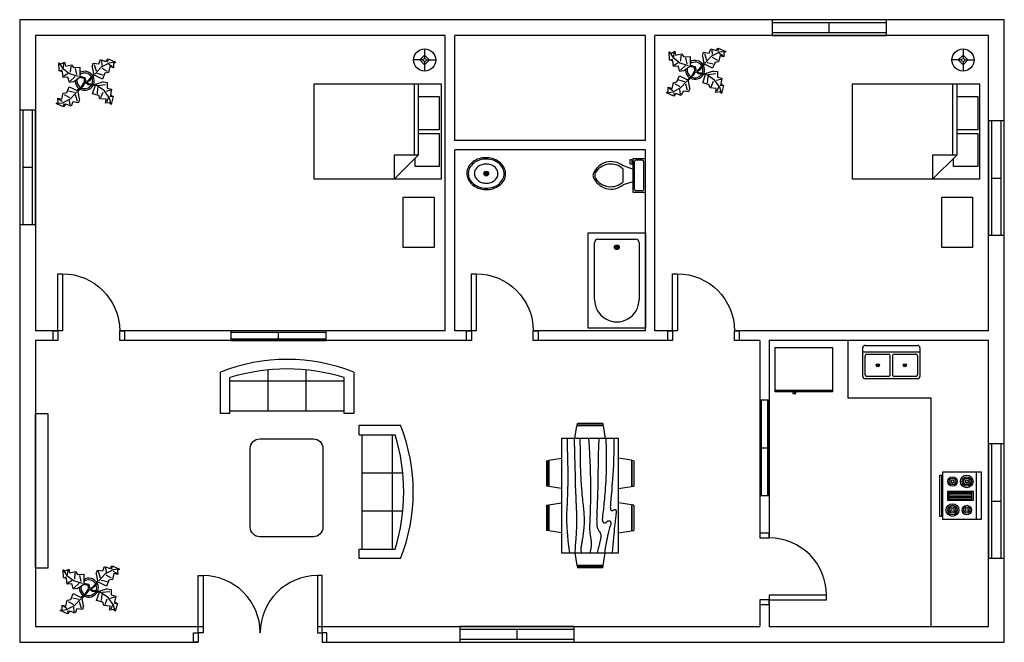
# Model space of a CAD drawing. Header units: inches. Extents: x 239 to 859, y 108 to 500.
import ezdxf

# ---------------------------------------------------------------- set-up
doc = ezdxf.new("R2010")
doc.units = ezdxf.units.IN

# ---------------------------------------------------------------- blocks, each defined once
blk = doc.blocks.new('Door2')
for points in [[(-78, 6), (-81, 6), (-81, 42), (-78, 42)], [(-6, 6), (-3, 6), (-3, 42), (-6, 42)], [(-81, 0), (-84, 0), (-84, 6), (-81, 6)], [(-3, 0), (0, 0), (0, 6), (-3, 6)]]:
    blk.add_lwpolyline(points, close=True)
for centre, start, end in [((-78, 6), 0, 90), ((-6, 6), 90, 180)]:
    blk.add_arc(centre, 36, start, end)
blk = doc.blocks.new('Window2')
for p, q in [((0, 10), (-72, 10)), ((-72, 10), (-72, 0)), ((0, 8), (-72, 8)), ((-36, 2), (-36, 8)), ((0, 0), (0, 10)), ((-72, 2), (0, 2)), ((-72, 0), (0, 0))]:
    blk.add_line(p, q)
blk = doc.blocks.new('Door1')
for points in [[(-6, 6), (-3, 6), (-3, 42), (-6, 42)], [(-45, 0), (-42, 0), (-42, 6), (-45, 6)], [(-3, 0), (0, 0), (0, 6), (-3, 6)]]:
    blk.add_lwpolyline(points, close=True)
blk.add_arc((-6, 6), 36, 90, 180)
blk = doc.blocks.new('Window1')
for p, q in [((0, 6), (-60, 6)), ((-60, 6), (-60, 0)), ((0, 5), (-60, 5)), ((-60, 1), (0, 1)), ((-60, 0), (0, 0)), ((-30, 1), (-30, 5)), ((0, 0), (0, 6))]:
    blk.add_line(p, q)
blk = doc.blocks.new('Bath Tub - 26 x 60 in.')
for p, q in [((8, -18), (10, -18)), ((9, -17), (9, -19))]:
    blk.add_line(p, q)
blk.add_lwpolyline([(0, -36), (0, 0), (60, 0), (60, -36)], close=True)
for points in [[(4, -30), (4, -6)], [(6, -4), (42, -4)], [(42, -32), (6, -32)]]:
    blk.add_lwpolyline(points)
for radius in [1.5, 1]:
    blk.add_circle((9, -18), radius)
for centre, radius, start, end in [((5.75, -5.75), 1.77, 81.8699, 188.1301), ((42, -18), 14, 270, 90), ((5.75, -30.25), 1.77, 171.8699, 278.1301)]:
    blk.add_arc(centre, radius, start, end)
blk = doc.blocks.new('Toilet - top')
for p, q in [((9.5, -6), (9.5, -2)), ((-10, -8.5), (-8, -8.5)), ((-10, -9.5), (-10, -8.5)), ((-7, -9.5), (-10, -9.5)), ((-8, -8.5), (-8, -8)), ((-7, -8), (-7, -9.5)), ((-4, -8), (-6, -14)), ((4, -8), (6, -14)), ((4, -14), (-4, -14))]:
    blk.add_line(p, q)
blk.add_lwpolyline([(10.5, -8), (10.5, 0), (-10.5, 0), (-10.5, -8)], close=True)
for points in [[(-9.5, -2), (-9.5, -6)], [(8.5, -1), (-8.5, -1)], [(-8.5, -7), (8.5, -7)]]:
    blk.add_lwpolyline(points)
for centre, radius, start, end in [((-8.62, -1.88), 0.884, 81.8699, 188.1301), ((-8.62, -6.12), 0.884, 171.8699, 278.1301), ((8.62, -1.88), 0.884, 351.8699, 98.1301), ((8.62, -6.12), 0.884, 261.8699, 8.1301), ((3.52, -21.58), 12.17, 141.46911, 247.97143), ((4.2, -21.82), 11.33, 136.36773, 238.94682), ((-3.52, -21.58), 12.17, 292.02843, 38.53071), ((-4.2, -21.82), 11.33, 301.05301, 43.63209), ((0, -27.88), 4, 245.73182, 294.26817), ((0, -29), 4, 254.86053, 285.13947)]:
    blk.add_arc(centre, radius, start, end)
blk = doc.blocks.new('Sink - Oval top')
for p, q in [((-1, 0), (1, 0)), ((0, 1), (0, -1))]:
    blk.add_line(p, q)
at = {"linetype": 'Continuous'}
for points in [[(-12.23, 0.39, 0.117634), (-11.46, -3.36, 0.104469), (-8.88, -6.8, 0.090016), (-5.08, -9.07, 0.08192), (-0.32, -10.02, 0.08192), (4.49, -9.38, 0.090016), (8.42, -7.36, 0.104469), (11.22, -4.09, 0.117634), (12.23, -0.39, 0.117634), (11.46, 3.36, 0.104469), (8.88, 6.8, 0.090016), (5.08, 9.07, 0.08192), (0.32, 10.02, 0.08192), (-4.49, 9.38, 0.090016), (-8.42, 7.36, 0.104469), (-11.22, 4.09, 0.117634)], [(-11.29, 0.16, 0.118622), (-10.52, -3.25, 0.104678), (-8.07, -6.36, 0.089562), (-4.54, -8.37, 0.081185), (-0.13, -9.15, 0.081185), (4.3, -8.49, 0.089562), (7.89, -6.58, 0.104678), (10.42, -3.55, 0.118622), (11.29, -0.16, 0.118622), (10.52, 3.25, 0.104678), (8.07, 6.36, 0.089562), (4.54, 8.37, 0.081185), (0.13, 9.15, 0.081185), (-4.3, 8.49, 0.089562), (-7.89, 6.58, 0.104678), (-10.42, 3.55, 0.118622)], [(-7.42, 0.08, 0.118283), (-6.91, -2.17, 0.104607), (-5.29, -4.21, 0.089718), (-2.97, -5.53, 0.081436), (-0.07, -6.04, 0.081436), (2.84, -5.59, 0.089718), (5.2, -4.33, 0.104607), (6.86, -2.32, 0.118283), (7.42, -0.08, 0.118283), (6.91, 2.17, 0.104607), (5.29, 4.21, 0.089718), (2.97, 5.53, 0.081436), (0.07, 6.04, 0.081436), (-2.84, 5.59, 0.089718), (-5.2, 4.33, 0.104607), (-6.86, 2.32, 0.118283)]]:
    blk.add_lwpolyline(points, format="xyb", close=True, dxfattribs=at)
for radius in [1.5, 1]:
    blk.add_circle((0, 0), radius)
blk = doc.blocks.new('Dining Set - 36 x 72 in.')
at = {"linetype": 'Continuous'}
for p, q in [((-22.2343, 26.00059), (-23.4847, 17.99762)), ((-22.2304, 26), (-5.7608, 26)), ((-22, 27.5), (-22.1562, 26.50042)), ((-5.8416, 26.5), (-22.1534, 26.5)), ((-22, 27.5), (-6, 27.5)), ((-5.8437, 26.49966), (-6, 27.5)), ((-4.5152, 17.99762), (-5.7655, 25.99926)), ((5.7657, 26.00059), (4.5153, 17.99762)), ((5.7696, 26), (22.2392, 26)), ((6, 27.5), (5.8438, 26.50042)), ((22.1584, 26.5), (5.8466, 26.5)), ((6, 27.5), (22, 27.5)), ((22.1563, 26.49966), (22, 27.5)), ((23.4848, 17.99762), (22.2345, 25.99926)), ((36, 18), (-36, 18)), ((-36, 18), (-36, -18)), ((36, -18), (36, 18)), ((-45.5, 8), (-44.5004, 8.15617)), ((-45.5, 8), (-45.5, -8)), ((-44.5, -8.15843), (-44.5, 8.15338)), ((-44.0006, 8.23428), (-35.9976, 9.48474)), ((-44, 8.23041), (-44, -8.23915)), ((44.0006, 8.23428), (35.9976, 9.48474)), ((44, 8.23041), (44, -8.23915)), ((44.5, -8.15843), (44.5, 8.15338)), ((45.5, 8), (44.5005, 8.15617)), ((45.5, 8), (45.5, -8)), ((-44.4997, -8.15631), (-45.5, -8)), ((-35.9976, -9.48476), (-43.9993, -8.2345)), ((35.9976, -9.48476), (43.9993, -8.2345)), ((44.4997, -8.15631), (45.5, -8)), ((-36, -18), (36, -18)), ((-22.2343, -26.0006), (-23.4847, -17.99762)), ((-4.5152, -17.99762), (-5.7655, -25.99928)), ((5.7657, -26.0006), (4.5153, -17.99762)), ((23.4848, -17.99762), (22.2345, -25.99928)), ((-22.2304, -26), (-5.7608, -26)), ((-22, -27.5), (-22.1562, -26.50044)), ((-5.8416, -26.5), (-22.1534, -26.5)), ((-22, -27.5), (-6, -27.5)), ((-5.8437, -26.49967), (-6, -27.5)), ((5.7696, -26), (22.2392, -26)), ((6, -27.5), (5.8438, -26.50044)), ((22.1584, -26.5), (5.8466, -26.5)), ((6, -27.5), (22, -27.5)), ((22.1563, -26.49967), (22, -27.5))]:
    blk.add_line(p, q, dxfattribs=at)
for points in [[(-36, 15), (-31.1772, 14.97754), (-26.8079, 14.91406), (-22.8538, 14.81543), (-19.276, 14.6875), (-16.0362, 14.53613), (-13.0957, 14.36718), (-10.4159, 14.18652), (-7.9583, 14), (-5.6904, 13.81315), (-3.6035, 13.63021), (-1.6954, 13.45508), (0.0365, 13.29166), (1.5945, 13.14388), (2.9811, 13.01562), (4.1988, 12.9108), (5.25, 12.83333), (6.1393, 12.78613), (6.8802, 12.76823), (7.4883, 12.77767), (7.9792, 12.8125), (8.3685, 12.87077), (8.6719, 12.95052), (8.9049, 13.0498), (9.0833, 13.16666), (9.2205, 13.29899), (9.3216, 13.44401), (9.3895, 13.59879), (9.4271, 13.76041), (9.4373, 13.92594), (9.4232, 14.09245), (9.3875, 14.257), (9.3333, 14.41666), (9.2638, 14.56917), (9.1836, 14.71484), (9.0975, 14.85465), (9.0104, 14.98958), (8.9272, 15.1206), (8.8529, 15.2487), (8.7922, 15.37483), (8.75, 15.5), (8.7305, 15.62467), (8.7344, 15.74739), (8.7617, 15.86621), (8.8125, 15.97916), (8.8867, 16.08431), (8.9844, 16.17968), (9.1055, 16.26334), (9.25, 16.33333), (9.4189, 16.38802), (9.6172, 16.42708), (9.8506, 16.45052), (10.125, 16.45833), (10.4463, 16.45052), (10.8203, 16.42708), (11.2529, 16.38802), (11.75, 16.33333), (12.3184, 16.26318), (12.9694, 16.17838), (13.7151, 16.07991), (14.5677, 15.96875), (15.5395, 15.84586), (16.6426, 15.71224), (17.8893, 15.56884), (19.2917, 15.41666), (20.859, 15.25667), (22.5879, 15.08984), (24.4721, 14.91715), (26.5052, 14.73958), (28.6809, 14.5581), (30.9929, 14.3737), (33.4347, 14.18733), (36, 14)], [(-36, 10), (-28.9766, 10.14274), (-23.1725, 10.20442), (-18.4241, 10.19775), (-14.5677, 10.13541), (-11.4399, 10.03011), (-8.877, 9.89453), (-6.7154, 9.74137), (-4.7917, 9.58333), (-2.9698, 9.43082), (-1.2246, 9.28515), (0.4415, 9.14534), (2.026, 9.01041), (3.5266, 8.87939), (4.9408, 8.7513), (6.266, 8.62516), (7.5, 8.5), (8.6411, 8.37549), (9.6914, 8.2539), (10.6538, 8.13818), (11.5312, 8.03125), (12.3267, 7.93603), (13.043, 7.85547), (13.6831, 7.79248), (14.25, 7.75), (14.7471, 7.7303), (15.1797, 7.73307), (15.5537, 7.75732), (15.875, 7.80208), (16.1494, 7.86637), (16.3828, 7.94922), (16.5811, 8.04964), (16.75, 8.16666), (16.8944, 8.29915), (17.0143, 8.44531), (17.1089, 8.60319), (17.1771, 8.77083), (17.218, 8.94629), (17.2305, 9.1276), (17.2137, 9.31282), (17.1667, 9.5), (17.0895, 9.6875), (16.987, 9.875), (16.8649, 10.0625), (16.7292, 10.25), (16.5856, 10.4375), (16.4401, 10.625), (16.2985, 10.8125), (16.1667, 11), (16.05, 11.18733), (15.9518, 11.3737), (15.8752, 11.5581), (15.8229, 11.73958), (15.798, 11.91715), (15.8034, 12.08984), (15.842, 12.25667), (15.9167, 12.41666), (16.0295, 12.56836), (16.1784, 12.70833), (16.3605, 12.83268), (16.5729, 12.9375), (16.8127, 13.01888), (17.0768, 13.07291), (17.3625, 13.0957), (17.6667, 13.08333), (17.9894, 13.03312), (18.3418, 12.94726), (18.7382, 12.82918), (19.1927, 12.68229), (19.7195, 12.51001), (20.3327, 12.31575), (21.0465, 12.10294), (21.875, 11.875), (22.8357, 11.63354), (23.959, 11.37304), (25.2786, 11.08618), (26.8282, 10.76562), (28.6414, 10.40405), (30.752, 9.99414), (33.1936, 9.52856), (36, 9)], [(-36, 5.5), (-30.7157, 5.3348), (-26.069, 5.20963), (-21.9946, 5.11767), (-18.4271, 5.05208), (-15.3009, 5.00602), (-12.5508, 4.97265), (-10.1112, 4.94515), (-7.9167, 4.91666), (-5.909, 4.88167), (-4.0586, 4.83984), (-2.3429, 4.79215), (-0.7396, 4.73958), (0.7739, 4.6831), (2.22, 4.6237), (3.6213, 4.56233), (5, 4.5), (6.373, 4.43782), (7.7344, 4.3776), (9.0723, 4.32129), (10.375, 4.27083), (11.6309, 4.22819), (12.8281, 4.19531), (13.9551, 4.17415), (15, 4.16666), (15.954, 4.17448), (16.819, 4.19791), (17.6001, 4.23698), (18.3021, 4.29166), (18.9299, 4.36198), (19.4883, 4.44791), (19.9823, 4.54948), (20.4167, 4.66666), (20.7969, 4.79899), (21.1302, 4.94401), (21.4245, 5.09879), (21.6875, 5.26041), (21.9271, 5.42594), (22.1511, 5.59245), (22.3672, 5.757), (22.5834, 5.91666), (22.8065, 6.06868), (23.0404, 6.21093), (23.2879, 6.34147), (23.5521, 6.45833), (23.8358, 6.55957), (24.142, 6.64323), (24.4735, 6.70735), (24.8334, 6.75), (25.2235, 6.76969), (25.642, 6.76692), (26.0858, 6.74267), (26.5521, 6.69791), (27.0379, 6.63362), (27.5404, 6.55078), (28.0565, 6.45036), (28.5834, 6.33333), (29.1242, 6.19987), (29.7071, 6.04687), (30.3661, 5.87044), (31.1354, 5.66666), (32.0493, 5.43164), (33.142, 5.16146), (34.4475, 4.85221), (36, 4.5)], [(-36, -1), (-30.7915, -0.6591), (-26.0195, -0.38216), (-21.6519, -0.16284), (-17.6563, 0.00521), (-14.0005, 0.12833), (-10.6523, 0.21289), (-7.5796, 0.26522), (-4.75, 0.29166), (-2.134, 0.29793), (0.2878, 0.28711), (2.5317, 0.26163), (4.6146, 0.22396), (6.5529, 0.17651), (8.3633, 0.12174), (10.0623, 0.06209), (11.6667, 0), (13.1899, -0.06201), (14.6341, -0.1211), (15.9982, -0.17432), (17.2813, -0.21875), (18.4823, -0.25147), (19.6003, -0.26953), (20.6343, -0.27002), (21.5834, -0.25), (22.4481, -0.20768), (23.2357, -0.14584), (23.9549, -0.06836), (24.6146, 0.02083), (25.2235, 0.11784), (25.7904, 0.21875), (26.3241, 0.31966), (26.8334, 0.41666), (27.3265, 0.50618), (27.8099, 0.58593), (28.2894, 0.65397), (28.7709, 0.70833), (29.2601, 0.74707), (29.763, 0.76823), (30.2855, 0.76985), (30.8334, 0.75), (31.4088, 0.70784), (31.9994, 0.64713), (32.589, 0.57275), (33.1615, 0.48958), (33.7008, 0.4025), (34.1908, 0.3164), (34.6153, 0.23616), (34.9584, 0.16666), (35.2099, 0.11165), (35.3848, 0.07031), (35.504, 0.04069), (35.5886, 0.02083), (35.6594, 0.00879), (35.7377, 0.0026), (35.8442, 0.00032), (36, 0)], [(-36, -6.5), (-27.1843, -6.31267), (-20.084, -6.1263), (-14.469, -5.9419), (-10.1094, -5.76042), (-6.7752, -5.58285), (-4.2363, -5.41016), (-2.2629, -5.24333), (-0.625, -5.08334), (0.8708, -4.93099), (2.2715, -4.78646), (3.5872, -4.64974), (4.8281, -4.52084), (6.0046, -4.39974), (7.127, -4.28646), (8.2053, -4.18099), (9.25, -4.08334), (10.2705, -3.99382), (11.2734, -3.91407), (12.2647, -3.84603), (13.25, -3.79167), (14.2354, -3.75293), (15.2266, -3.73177), (16.2295, -3.73015), (17.25, -3.75), (18.2912, -3.79248), (19.3451, -3.85547), (20.4009, -3.93604), (21.4479, -4.03125), (22.4754, -4.13819), (23.4727, -4.25391), (24.4289, -4.37549), (25.3334, -4.5), (26.1785, -4.62492), (26.9694, -4.74935), (27.7145, -4.87281), (28.4219, -4.99479), (29.1, -5.11483), (29.7572, -5.23242), (30.4016, -5.34709), (31.0417, -5.45834), (31.6837, -5.56437), (32.3262, -5.65821), (32.9658, -5.73153), (33.599, -5.77604), (34.2224, -5.78345), (34.8327, -5.74545), (35.4264, -5.65373), (36, -5.5)], [(-36, -10), (-26.4022, -9.81299), (-18.4675, -9.62891), (-11.9839, -9.45069), (-6.7396, -9.28125), (-2.5226, -9.12354), (0.8789, -8.98047), (3.6769, -8.85498), (6.0833, -8.75), (8.2767, -8.66765), (10.3021, -8.60677), (12.1712, -8.56543), (13.8958, -8.54167), (15.4876, -8.53353), (16.9583, -8.53907), (18.3197, -8.55632), (19.5834, -8.58334), (20.7616, -8.61841), (21.8685, -8.66081), (22.9188, -8.71004), (23.9271, -8.76563), (24.9081, -8.82707), (25.8763, -8.89388), (26.8465, -8.96558), (27.8334, -9.04167), (28.8474, -9.12118), (29.8828, -9.20117), (30.93, -9.27824), (31.9792, -9.34896), (33.0205, -9.40991), (34.0443, -9.45768), (35.0407, -9.48885), (36, -9.5)], [(-36, -14.5), (-30.0881, -14.33513), (-25.0332, -14.21224), (-20.7312, -14.12647), (-17.0781, -14.07292), (-13.97, -14.04671), (-11.3027, -14.04297), (-8.9724, -14.05681), (-6.875, -14.08334), (-4.9224, -14.11833), (-3.0905, -14.16016), (-1.3709, -14.20785), (0.2448, -14.26042), (1.7647, -14.3169), (3.1973, -14.3763), (4.5507, -14.43767), (5.8333, -14.5), (7.0554, -14.5621), (8.235, -14.62175), (9.3922, -14.67652), (10.5469, -14.72396), (11.7192, -14.76164), (12.929, -14.78711), (14.1965, -14.79794), (15.5417, -14.79167), (16.9933, -14.76424), (18.6152, -14.70508), (20.4804, -14.60197), (22.6615, -14.44271), (25.2312, -14.21509), (28.2624, -13.9069), (31.8277, -13.50594), (36, -13)]]:
    blk.add_lwpolyline(points, dxfattribs=at)
blk = doc.blocks.new('Plant - Rubber or Philodendron')
at = {"linetype": 'Continuous'}
for p, q in [((8.8871, 10.7908), (9.9809, 13.4933)), ((9.9809, 13.4933), (13.3837, 12.301)), ((10.5828, 12.6946), (10.8893, 9.7953)), ((13.3837, 12.301), (14.68, 13.9039)), ((14.5816, 13.2037), (14.3848, 11.8033)), ((14.68, 13.9039), (19.3848, 11.8146)), ((-16.2005, 11.4774), (-13.9899, 8.1064)), ((-16.2005, 11.4774), (-14.8639, 10.7964)), ((-16.0159, 6.3329), (-16.2005, 11.4774)), ((-14.0069, 5.8704), (-16.0159, 6.3329)), ((-15.3434, 6.5514), (-13.9984, 6.9884)), ((-14.8639, 10.7964), (-12.6195, 11.8975)), ((-13.9899, 8.1064), (-9.5434, 4.7185)), ((-13.3174, 8.325), (-13.0735, 11.0065)), ((-12.6195, 11.8975), (-12.1909, 9.4345)), ((-12.1909, 9.4345), (-8.3829, 10.3)), ((-8.8369, 9.409), (-9.0894, 5.6095)), ((-8.3829, 10.3), (-7.0549, 8.501)), ((-7.0549, 8.501), (-3.0284, 8.6941)), ((-4.8529, 4.012), (-5.7184, 7.82)), ((-3.0284, 8.6941), (-3.0709, 3.1041)), ((4.6914, 8.8812), (5.3859, 11.2828)), ((4.6914, 8.8812), (5.5014, 4.4831)), ((5.3859, 11.2828), (8.8871, 10.7908)), ((5.9878, 10.4842), (7.1971, 6.3869)), ((10.3916, 8.7942), (6.2847, 4.4028)), ((15.3859, 11.3055), (10.3916, 8.7942)), ((14.2977, 6.1031), (10.9934, 7.9956)), ((15.7909, 9.1065), (14.8995, 5.3044)), ((15.2875, 10.6053), (17.5907, 9.2105)), ((19.3848, 11.8146), (15.3859, 11.3055)), ((18.1925, 8.4119), (15.7909, 9.1065)), ((19.3848, 11.8146), (18.1868, 10.9119)), ((18.1868, 10.9119), (18.1925, 8.4119)), ((-13.5868, 2.2894), (-14.0069, 5.8704)), ((-10.6784, 2.491), (-13.5868, 2.2894)), ((-13.1329, 3.1804), (-10.6614, 4.727)), ((-9.5858, -0.8715), (-10.6784, 2.491)), ((-9.5434, 4.7185), (-4.1917, 2.9888)), ((-9.1318, 0.0195), (-5.9793, 2.9025)), ((-7.1228, -0.443), (-3.5248, 2.2131)), ((-3.5248, 2.2131), (-3.3011, 2.4355)), ((-3.3011, 2.4355), (-0.5306, 1.7947)), ((-3.0709, 3.1041), (0.0797, 2.3163)), ((-0.5306, 1.7947), (-0.2255, -0.5527)), ((-0.5306, 1.7947), (-0.5306, 1.7947)), ((0.0797, 2.3163), (0.4866, -0.031)), ((0.4866, -0.031), (2.1141, 0.2298)), ((2.1141, 0.2298), (5.4346, 3.9146)), ((6.1032, 3.6844), (2.8262, -0.031)), ((5.4346, 3.9146), (5.5014, 4.4831)), ((11.1089, 1.1958), (6.1032, 3.6844)), ((7.7005, 4.8881), (11.5025, 3.9967)), ((12.7005, 4.8994), (11.1089, 1.1958)), ((14.8995, 5.3044), (12.7005, 4.8994)), ((-11.3237, -7.2629), (-9.7321, -3.5593)), ((-9.7321, -3.5593), (-4.7264, -6.0479)), ((-7.1228, -0.443), (-9.5858, -0.8715)), ((-2.019, -3.6148), (-4.7264, -6.0479)), ((-4.0579, -6.2781), (-0.9375, -3.1608)), ((-2.019, -3.6148), (-0.2255, -0.5527)), ((-0.9375, -3.1608), (0.5883, -0.8135)), ((0.5883, -0.8135), (2.2447, -2.0916)), ((2.8262, -0.031), (1.3003, -0.5527)), ((1.3003, -0.5527), (2.4193, -1.4655)), ((2.2447, -2.0916), (6.7108, -2.6626)), ((2.4193, -1.4655), (6.895, -2.1175)), ((4.943, -7.9659), (6.7108, -2.6626)), ((11.6605, -0.5413), (6.895, -2.1175)), ((12.3677, -6.1981), (7.219, -2.6772)), ((8.125, -4.0768), (7.7715, -7.9659)), ((8.3544, -2.7453), (13.1973, -2.1704)), ((11.6605, -0.5413), (14.1354, -0.8948)), ((15.5496, -10.7943), (12.3677, -6.1981)), ((16.2567, -5.8446), (13.4283, -6.5517)), ((14.1354, -0.8948), (14.1354, -4.4304)), ((14.1354, -4.4304), (16.9638, -5.1375)), ((16.9638, -5.1375), (16.2567, -8.673)), ((-16.8157, -10.7754), (-14.4141, -11.4699)), ((-16.8101, -13.2754), (-16.8157, -10.7754)), ((-13.9107, -12.9688), (-16.2139, -11.574)), ((-14.4141, -11.4699), (-13.5228, -7.6679)), ((-14.0091, -13.669), (-9.0148, -11.1577)), ((-13.5228, -7.6679), (-11.3237, -7.2629)), ((-12.921, -8.4665), (-9.6166, -10.359)), ((-6.3237, -7.2516), (-10.1257, -6.3602)), ((-9.206, -15.0581), (-9.5126, -12.1588)), ((-9.0148, -11.1577), (-4.9047, -6.8122)), ((-4.611, -12.8477), (-5.8203, -8.7504)), ((-4.1246, -6.8466), (-4.0579, -6.2781)), ((-3.3146, -11.2447), (-4.1246, -6.8466)), ((-3.3146, -11.2447), (-4.0092, -13.6463)), ((8.8321, -9.0266), (4.943, -7.9659)), ((9.5392, -11.1479), (8.8321, -9.0266)), ((13.4283, -11.5015), (9.5392, -11.1479)), ((10.2463, -10.4408), (11.6605, -6.9053)), ((13.0748, -13.9763), (13.4283, -11.5015)), ((14.8425, -10.7943), (13.7819, -13.2692)), ((16.6103, -14.6834), (15.5496, -10.7943)), ((17.3174, -9.7337), (15.9032, -9.7337)), ((16.2567, -8.673), (18.0245, -9.7337)), ((18.0245, -9.7337), (16.6103, -14.6834)), ((-18.008, -14.1781), (-16.8101, -13.2754)), ((-18.008, -14.1781), (-14.0091, -13.669)), ((-13.3032, -16.2674), (-18.008, -14.1781)), ((-12.0069, -14.6645), (-13.3032, -16.2674)), ((-13.2048, -15.5672), (-13.008, -14.1668)), ((-8.6042, -15.8568), (-12.0069, -14.6645)), ((-7.5103, -13.1543), (-8.6042, -15.8568)), ((-4.0092, -13.6463), (-7.5103, -13.1543)), ((15.5496, -13.6228), (13.0748, -13.9763)), ((16.6103, -14.6834), (15.5496, -13.6228))]:
    blk.add_line(p, q, dxfattribs=at)
for centre, radius, start, end in [((0.0308, 0.1664), 6, 178.6147, 235.1169), ((0.0308, 0.1664), 5, 168.1647, 238.6725), ((0, 0), 6.1275, 34.37569, 120.1028), ((-0.0601, -0.2075), 5.2461, 33.82192, 124.9414), ((-0.2664, 0.1682), 5.2775, 338.4094, 20.03007), ((-0.098, 0.1364), 6.1288, 341.2017, 26.09184), ((-0.0234, 0.3825), 6.1492, 242.5812, 331.2714), ((-0.1102, 0.4886), 5.2883, 247.3711, 327.472)]:
    blk.add_arc(centre, radius, start, end, dxfattribs=at)
blk = doc.blocks.new('Sofa - Roundback 7 ft.')
at = {"linetype": 'Continuous'}
for p, q in [((-36.000027, -34), (-36.000027, -11.4696)), ((-12.00002, -32.4421), (-12.00003, -6.5971)), ((11.99997, -32.4421), (11.99998, -6.5971)), ((35.99998, -34), (35.99998, -11.4696)), ((-35.999844, -13.3819), (35.9998, -13.3819)), ((-36.000027, -32.4421), (35.99998, -32.4421))]:
    blk.add_line(p, q, dxfattribs=at)
for points in [[(-36.000027, -34), (-42.000027, -34), (-42.000027, -8)], [(41.99998, -8), (41.99998, -34), (35.99998, -34)]]:
    blk.add_lwpolyline(points, dxfattribs=at)
for centre, radius, start, end in [((0, -114.25), 114.25, 68.43141, 111.5686), ((-0.00001, -127.1968), 121.1968, 72.72033, 107.2797)]:
    blk.add_arc(centre, radius, start, end, dxfattribs=at)
blk = doc.blocks.new('Range-Oven - 30 in top')
for p, q in [((0, -3), (30, -3)), ((12, -6), (18, -6)), ((13, -20), (13, -6)), ((14, -6), (14, -20)), ((15, -20), (15, -6)), ((16, -6), (16, -20)), ((17, -20), (17, -6)), ((6, -24), (6, -25)), ((8, -25), (8, -24)), ((18, -20), (12, -20)), ((22, -25), (22, -24)), ((24, -24), (24, -25))]:
    blk.add_line(p, q)
for points in [[(0, -24), (0, 0), (30, 0), (30, -24)], [(12, -21), (12, -5), (18, -5), (18, -21)], [(2, -26), (2, -25), (28, -25), (28, -26)]]:
    blk.add_lwpolyline(points, close=True)
for centre, radius in [((6, -9), 4), ((6, -9), 3), ((24, -9), 3), ((6, -9), 2), ((6, -9), 1), ((24, -9), 2), ((24, -9), 1), ((6, -18), 3), ((6, -18), 2), ((6, -18), 1), ((24, -18), 4), ((24, -18), 3), ((24, -18), 2), ((24, -18), 1)]:
    blk.add_circle(centre, radius)
blk = doc.blocks.new('Refrigerator-2 door - 36 in top')
for p, q in [((0, -26.999999), (36, -26.999999)), ((11, -27.999999), (11, -28.999999)), ((11, -28.999999), (13, -28.999999)), ((12, -26.999999), (12, -28.999999)), ((13, -28.999999), (13, -27.999999))]:
    blk.add_line(p, q)
blk.add_lwpolyline([(0, -27.999999), (0, 0), (36, 0), (36, -27.999999)], close=True)
blk = doc.blocks.new('Sink-double - 36 in top')
for p, q in [((-18, -4), (18, -4)), ((-0.75, -18.5), (-0.75, -6.5)), ((0.75, -6.5), (0.75, -18.5))]:
    blk.add_line(p, q)
for points in [[(-16.5, 0), (16.5, 0)], [(-18, -19.5), (-18, -1.5)], [(-15.5, -5.5), (-1.75, -5.5)], [(1.75, -5.5), (15.5, -5.5)], [(18, -1.5), (18, -19.5)], [(-16.5, -18.5), (-16.5, -6.5)], [(16.5, -6.5), (16.5, -18.5)], [(16.5, -21), (-16.5, -21)], [(-1.75, -19.5), (-15.5, -19.5)], [(15.5, -19.5), (1.75, -19.5)]]:
    blk.add_lwpolyline(points)
for centre, radius in [((-8.5, -12.5), 1), ((-8.5, -12.5), 0.5), ((8.5, -12.5), 1), ((8.5, -12.5), 0.5)]:
    blk.add_circle(centre, radius)
for centre, radius, start, end in [((-16.5, -1.5), 1.5, 90, 180), ((16.5, -1.5), 1.5, 0, 90), ((-15.5, -6.5), 1, 90, 180), ((-1.75, -6.5), 1, 0, 90), ((1.75, -6.5), 1, 90, 180), ((15.5, -6.5), 1, 0, 90), ((-15.5, -18.5), 1, 180, 270), ((-1.75, -18.5), 1, 270, 0), ((1.75, -18.5), 1, 180, 270), ((15.5, -18.5), 1, 270, 0), ((-16.5, -19.5), 1.5, 180, 270), ((16.5, -19.5), 1.5, 270, 0)]:
    blk.add_arc(centre, radius, start, end)
blk = doc.blocks.new('Bed - Queen')
at = {"linetype": 'Continuous'}
for p, q in [((0, -80.00003), (0, 0)), ((0, 0), (59.99999, 0)), ((59.99999, 0), (59.99999, -80.00003)), ((7.99999, -1.2), (28.79998, -1.2)), ((7.99999, -14.4), (7.99999, -1.2)), ((28.79998, -1.2), (28.79998, -14.4)), ((31.19999, -1.2), (51.99999, -1.2)), ((31.19999, -14.4), (31.19999, -1.2)), ((51.99999, -1.2), (51.99999, -16.4)), ((0, -14.4), (44.8, -14.4)), ((44.8, -16.8), (0, -16.8)), ((59.99999, -29.6), (44.8, -14.4)), ((44.8, -14.4), (44.8, -29.6)), ((51.99999, -16.4), (46.79936, -16.4)), ((44.8, -29.6), (59.99999, -29.6)), ((59.99999, -80.00003), (0, -80.00003))]:
    blk.add_line(p, q, dxfattribs=at)
blk = doc.blocks.new('Lamp - Table')
at = {"linetype": 'Continuous'}
for p, q in [((0, 7), (0, 1)), ((-1, 0), (-7, 0)), ((0, 3), (-3, 0)), ((-3, 0), (0, -3)), ((3, 0), (0, 3)), ((0, -3), (3, 0)), ((1, 0), (7, 0)), ((0, -1), (0, -7))]:
    blk.add_line(p, q, dxfattribs=at)
for radius in [7, 1]:
    blk.add_circle((0, 0), radius, dxfattribs=at)

msp = doc.modelspace()

# ---------------------------------------------------------------- linework, layer by layer
for p, q in [((506.82, 303.73), (506.82, 489.73)), ((512.82, 423.73), (512.82, 489.73)), ((632.82, 423.73), (632.82, 489.73)), ((638.82, 303.73), (638.82, 489.73)), ((632.82, 423.73), (512.82, 423.73)), ((512.82, 303.73), (512.82, 417.73)), ((632.82, 417.73), (512.82, 417.73)), ((632.82, 303.73), (632.82, 417.73)), ((265.81, 303.73), (248.82, 303.73)), ((262.81, 297.73), (248.82, 297.73)), ((506.82, 303.73), (301.81, 303.73)), ((512.82, 297.73), (301.81, 297.73)), ((526.23, 303.73), (512.82, 303.73)), ((523.23, 297.73), (512.82, 297.73)), ((632.82, 303.73), (562.23, 303.73)), ((632.82, 297.73), (562.23, 297.73)), ((649.96, 297.73), (632.82, 297.73)), ((652.96, 303.73), (638.82, 303.73)), ((704.82, 303.73), (688.96, 303.73)), ((704.82, 297.73), (688.96, 297.73)), ((848.82, 303.73), (704.82, 303.73)), ((704.82, 297.73), (704.82, 173.46)), ((848.82, 297.73), (710.82, 297.73)), ((710.82, 297.73), (710.82, 173.46)), ((760.27, 297.73), (760.27, 261.73)), ((760.27, 261.73), (812.82, 261.73)), ((812.82, 117.73), (812.82, 261.73)), ((710.82, 137.46), (710.82, 117.73)), ((704.82, 134.46), (704.82, 117.73))]:
    msp.add_line(p, q)
for points in [[(429.26, 107.73), (858.82, 107.73), (858.82, 499.73), (238.82, 499.73), (238.82, 107.73), (351.26, 107.73)], [(506.82, 489.73), (248.82, 489.73), (248.82, 303.73)], [(632.82, 489.73), (512.82, 489.73)], [(848.82, 303.73), (848.82, 489.73), (638.82, 489.73)], [(248.82, 297.73), (248.82, 117.73), (354.26, 117.73)], [(710.82, 117.73), (848.82, 117.73), (848.82, 297.73)], [(390.04, 117.73), (390.49, 117.73)], [(426.26, 117.73), (704.82, 117.73)]]:
    msp.add_lwpolyline(points)
for points in [[(480.36, 388.07), (499.84, 388.07), (499.84, 356.34), (480.36, 356.34)], [(819.42, 388.07), (838.9, 388.07), (838.9, 356.34), (819.42, 356.34)], [(248.82, 251.8), (256.61, 251.8), (256.61, 154.31), (248.82, 154.31)]]:
    msp.add_lwpolyline(points, close=True)
msp.add_lwpolyline([(389.98, 235.81), (423.76, 235.81, -0.414214), (429.75, 229.82), (429.75, 180.19, -0.414214), (423.76, 174.2), (389.98, 174.2, -0.414214), (383.99, 180.19), (383.99, 229.82, -0.414214)], format="xyb", close=True)

# ---------------------------------------------------------------- block references
for name, p in [('Window2', (784.6, 489.73)), ('Lamp - Table', (493.79, 474.38)), ('Plant - Rubber or Philodendron', (664.04, 467.95)), ('Lamp - Table', (832.85, 474.38)), ('Plant - Rubber or Philodendron', (279.76, 461.11)), ('Sink - Oval top', (532.58, 402.82)), ('Window1', (431.78, 297.73)), ('Refrigerator-2 door - 36 in top', (714.63, 293.4)), ('Sink-double - 36 in top', (787.69, 294.66)), ('Sofa - Roundback 7 ft.', (407.23, 285.83)), ('Plant - Rubber or Philodendron', (282.33, 141.96)), ('Door2', (432.26, 107.73)), ('Window2', (588.05, 107.73))]:
    msp.add_blockref(name, p)
at = {"rotation": 270}
for name, p in [('Bed - Queen', (504.2, 459.27)), ('Bed - Queen', (843.25, 459.27)), ('Window2', (238.82, 370.81)), ('Window2', (848.82, 363.97)), ('Toilet - top', (632.82, 401.71)), ('Bath Tub - 26 x 60 in.', (632.82, 365.46)), ('Window1', (704.82, 200.13)), ('Sofa - Roundback 7 ft.', (486.65, 202.41)), ('Dining Set - 36 x 72 in.', (597.97, 200.09)), ('Window2', (848.82, 160.62)), ('Range-Oven - 30 in top', (844.2, 214.99)), ('Door1', (704.82, 131.46))]:
    msp.add_blockref(name, p, dxfattribs=at)
at = {"xscale": -1}
for p in [(259.81, 297.73), (520.23, 297.73), (646.96, 297.73)]:
    msp.add_blockref('Door1', p, dxfattribs=at)

doc.saveas('drawing.dxf')
